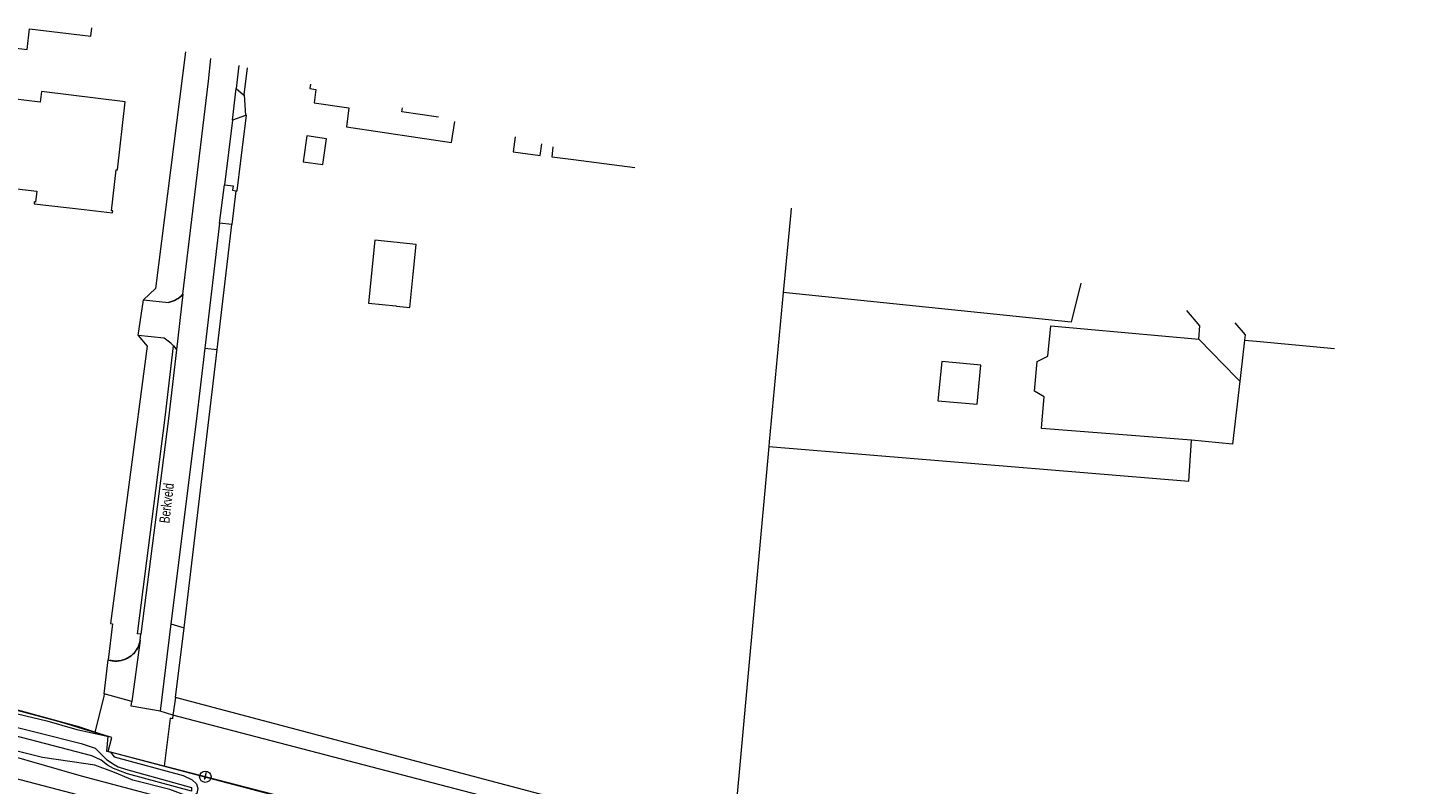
# Model space of a CAD drawing. Header units: metres. Extents: x 177050 to 178939, y 386242 to 386919.
# Tile 11 of 18: x 177500 to 177743, y 386727 to 386860. Entities that reach past the tile are written whole.
import ezdxf

# ---------------------------------------------------------------- set-up
doc = ezdxf.new("R2010")
doc.units = ezdxf.units.M
doc.header["$MEASUREMENT"] = 0
for name, color, linetype, lineweight in [('Level 1', 7, 'Continuous', 0), ('Level 3', 7, 'Continuous', 0), ('Level 4', 7, 'Continuous', 0), ('Level 40', 7, 'Continuous', 0), ('Level 9', 7, 'Continuous', 0)]:
    doc.layers.add(name, color=color, linetype=linetype, lineweight=lineweight)
doc.styles.add('Style-FANCY', font='FANCY.shx')

# ---------------------------------------------------------------- blocks, each defined once
blk = doc.blocks.new('045')
at = {"color": 7, "linetype": 'Continuous', "lineweight": 13, "extrusion": (0, 0, -1)}
blk.add_solid([(0.27, 0.01), (-0.01, 0.68), (-0.28, 0.01)], dxfattribs=at)
at = {"layer": 'Level 40', "color": 7, "linetype": 'Continuous', "lineweight": 13, "flags": 128}
blk.add_lwpolyline([(0, 0.11), (0, -0.81)], dxfattribs=at)
at = {"layer": 'Level 40', "color": 7, "linetype": 'Continuous', "lineweight": 0}
blk.add_circle((0, 0), 1, dxfattribs=at)

msp = doc.modelspace()

# ---------------------------------------------------------------- linework, layer by layer
at = {"layer": 'Level 1', "linetype": 'Continuous', "lineweight": 13, "flags": 128}
msp.add_lwpolyline([(178058.805, 386579.258), (177949.796, 386608.25), (177899.355, 386621.742), (177883.661, 386625.83), (177761.716, 386658.41), (177677.272, 386680.748), (177510.328, 386725.152), (177475.793, 386734.204), (177443.681, 386742.369), (177422.648, 386747.621), (177396.256, 386754.087), (177344.301, 386766.36), (177314.281, 386773.123), (177290.142, 386778.42), (177251.997, 386786.543), (177200.815, 386797.094), (177161.929, 386805.309), (177142.85, 386809.451), (177108.005, 386817.267), (177090.198, 386821.356), (177082.773, 386823.104)], dxfattribs=at)
at = {"layer": 'Level 3', "linetype": 'Continuous', "lineweight": 0, "flags": 128}
for points in [[(177476.565, 386851.347), (177477.453, 386858.661), (177492.799, 386856.797), (177494.931, 386856.538), (177500.194, 386855.899), (177500.636, 386859.541), (177511.359, 386858.248), (177511.539, 386859.741)], [(177549.766, 386849.866), (177549.646, 386849.092), (177550.734, 386848.929), (177550.388, 386846.61), (177555.675, 386845.833), (177556.502, 386845.711), (177556.045, 386842.411), (177568.525, 386840.547), (177574.449, 386839.662), (177575, 386843.347)], [(177491.415, 386832.353), (177501.897, 386831.155), (177501.677, 386829.228), (177501.458, 386829.253), (177501.422, 386828.935), (177510.175, 386827.935), (177515.143, 386827.367), (177515.179, 386827.685), (177514.96, 386827.71), (177515.779, 386834.874), (177515.997, 386834.849), (177517.36, 386846.775), (177502.715, 386848.551), (177502.491, 386846.709), (177493.864, 386847.756)], [(177572.181, 386844.076), (177565.777, 386845.032), (177565.877, 386845.704)], [(177548.481, 386836.281), (177551.95, 386835.786), (177552.594, 386840.309), (177549.139, 386840.801), (177548.481, 386836.281)], [(177585.569, 386840.617), (177585.208, 386838.027), (177589.963, 386837.365), (177590.247, 386839.409)], [(177567.759, 386816.642), (177568.281, 386821.821), (177561.038, 386822.552), (177559.927, 386811.533), (177564.704, 386811.052), (177564.824, 386811.04), (177567.169, 386810.803), (177567.759, 386816.642)]]:
    msp.add_lwpolyline(points, dxfattribs=at)
at = {"layer": 'Level 4', "linetype": 'Continuous', "lineweight": 0, "flags": 128}
for points in [[(177513.857, 386735.875), (177510.241, 386736.946), (177507.833, 386737.734), (177505.438, 386738.429), (177490.971, 386742.272), (177481.302, 386744.879), (177471.646, 386747.426), (177462.003, 386750.013), (177457.361, 386751.25)], [(177479.642, 386744.126), (177482.058, 386743.472), (177490.905, 386741.478), (177503.622, 386738.441), (177508.912, 386736.934), (177513.957, 386735.841)], [(177479.163, 386742.214), (177479.974, 386741.967), (177509.637, 386734.503), (177512.112, 386733.691), (177514.097, 386731.723), (177515.399, 386730.794), (177516.109, 386730.429), (177517.434, 386729.978), (177528.972, 386726.77), (177528.948, 386726.159), (177517.74, 386729.174), (177515.311, 386730.098), (177514.281, 386730.714), (177513.175, 386731.569), (177511.548, 386732.347), (177478.819, 386740.839)], [(177514.801, 386732.965), (177515.424, 386732.159), (177527.485, 386728.904), (177529.044, 386728.167), (177529.827, 386727.466), (177530.091, 386726.618), (177529.907, 386725.743), (177529.241, 386725.252), (177528.234, 386725.309), (177525.143, 386726.459), (177518.712, 386728.102), (177515.48, 386729.409), (177512.022, 386730.693), (177508.062, 386731.264), (177502.892, 386732.048), (177493.567, 386734.365), (177488.069, 386736.198), (177480.556, 386738.253), (177478.308, 386738.8)], [(177514.362, 386733.101), (177515.023, 386735.53), (177513.857, 386735.875)], [(177513.957, 386735.841), (177514.294, 386735.726), (177514.112, 386733.166), (177514.362, 386733.101)], [(177514.801, 386732.965), (177514.357, 386733.082), (177514.362, 386733.101)], [(177514.362, 386733.101), (177514.779, 386732.993)], [(177514.779, 386732.993), (177514.801, 386732.965)], [(177668.383, 386692.399), (177659.471, 386694.754), (177613.822, 386706.93), (177610.825, 386707.712), (177550.345, 386723.609), (177528.869, 386729.249), (177514.801, 386732.965)]]:
    msp.add_lwpolyline(points, dxfattribs=at)
at = {"layer": 'Level 9', "linetype": 'Continuous', "lineweight": 0, "flags": 128}
for points in [[(177527.885, 386855.518), (177522.667, 386814.131), (177520.549, 386812.14)], [(177527.459, 386813.122), (177531.928, 386850.361), (177532.317, 386854.373)], [(177537.261, 386853.096), (177536.792, 386849.101)], [(177538.175, 386848), (177538.725, 386852.718)], [(177536.139, 386843.546), (177536.792, 386849.101)], [(177536.792, 386849.101), (177538.047, 386848), (177538.175, 386848)], [(177538.175, 386848), (177538.391, 386844.37)], [(177536.139, 386843.546), (177534.716, 386832.247)], [(177538.391, 386844.37), (177536.139, 386843.546)], [(177536.713, 386831.217), (177536.944, 386831.187), (177537.562, 386836.432), (177538.596, 386844.445), (177538.391, 386844.37)], [(177606.495, 386835.212), (177595.781, 386836.606), (177592.062, 386837.09), (177592.248, 386838.892)], [(177533.873, 386825.557), (177534.716, 386832.247)], [(177534.716, 386832.247), (177536.231, 386832.096), (177536.121, 386831.295), (177536.713, 386831.217)], [(177536.713, 386831.217), (177536.035, 386825.284)], [(177633.838, 386828.148), (177633.769, 386827.412), (177632.459, 386813.398)], [(177533.873, 386825.557), (177531.268, 386803.675)], [(177533.453, 386803.429), (177536.035, 386825.284)], [(177536.035, 386825.284), (177533.873, 386825.557)], [(177527.459, 386813.122), (177526.32, 386803.351)], [(177527.194, 386812.85), (177527.459, 386813.122)], [(177632.459, 386813.398), (177630.016, 386787.269), (177629.941, 386786.443)], [(177684.548, 386815.049), (177682.86, 386808.19), (177632.459, 386813.398)], [(177519.637, 386805.877), (177520.549, 386812.14)], [(177520.549, 386812.14), (177524.923, 386811.672)], [(177524.923, 386811.672), (177525.276, 386811.758)], [(177525.276, 386811.758), (177525.621, 386811.871)], [(177525.621, 386811.871), (177525.957, 386812.011)], [(177525.957, 386812.011), (177526.28, 386812.177)], [(177526.28, 386812.177), (177526.603, 386812.376)], [(177526.603, 386812.376), (177526.908, 386812.601)], [(177526.908, 386812.601), (177527.194, 386812.85)], [(177705.176, 386805.216), (177705.34, 386807.56), (177703.063, 386810.266)], [(177519.637, 386805.877), (177521.199, 386804.044), (177514.766, 386755.514), (177515.119, 386755.463), (177514.378, 386749.141)], [(177525.799, 386804.069), (177525.32, 386804.571), (177524.194, 386805.393), (177519.637, 386805.877)], [(177703.876, 386787.542), (177703.117, 386787.601), (177677.621, 386789.587), (177677.698, 386790.436), (177678.126, 386795.163), (177676.442, 386796.125), (177676.914, 386801.335), (177678.769, 386802.267), (177679.251, 386807.596), (177705.176, 386805.216)], [(177711.493, 386808.088), (177713.252, 386806.011), (177713.147, 386805.094)], [(177520.115, 386753.627), (177519.485, 386753.666), (177524.337, 386791.534), (177525.799, 386804.069)], [(177526.32, 386803.351), (177524.929, 386791.39), (177520.115, 386753.627)], [(177531.268, 386803.675), (177529.743, 386790.86), (177525.351, 386755.407)], [(177525.799, 386804.069), (177526.073, 386803.72), (177526.32, 386803.351)], [(177527.699, 386754.754), (177530.952, 386782.266), (177533.278, 386801.94), (177533.453, 386803.429)], [(177531.268, 386803.675), (177533.453, 386803.429)], [(177712.323, 386797.874), (177711.732, 386798.481), (177705.176, 386805.216)], [(177713.147, 386805.094), (177712.44, 386798.897), (177712.323, 386797.874)], [(177713.147, 386805.094), (177715.25, 386804.894), (177728.873, 386803.599)], [(177660.182, 386801.351), (177659.52, 386794.45), (177666.37, 386793.86), (177667.033, 386800.702), (177660.182, 386801.351)], [(177712.323, 386797.874), (177711.065, 386786.863), (177703.876, 386787.542)], [(177629.941, 386786.443), (177623.6, 386716.68)], [(177629.941, 386786.443), (177703.438, 386780.416), (177703.876, 386787.542)], [(177525.351, 386755.407), (177523.465, 386740.179)], [(177525.351, 386755.407), (177527.699, 386754.754)], [(177519.971, 386752.551), (177518.539, 386741.855)], [(177519.9, 386752.201), (177519.971, 386752.551)], [(177519.971, 386752.551), (177520.115, 386753.627)], [(177526.15, 386742.54), (177527.699, 386754.754)], [(177512.068, 386736.48), (177509.242, 386737.41), (177493.364, 386741.731), (177457.361, 386751.25)], [(177518.379, 386749.842), (177518.65, 386750.074)], [(177518.65, 386750.074), (177518.902, 386750.328)], [(177518.902, 386750.328), (177519.131, 386750.602)], [(177519.131, 386750.602), (177519.337, 386750.894)], [(177519.337, 386750.894), (177519.518, 386751.202)], [(177519.518, 386751.202), (177519.673, 386751.524)], [(177519.673, 386751.524), (177519.801, 386751.858)], [(177519.801, 386751.858), (177519.9, 386752.201)], [(177513.683, 386743.208), (177514.378, 386749.141)], [(177514.378, 386749.141), (177514.724, 386749.038)], [(177514.724, 386749.038), (177515.107, 386748.965)], [(177515.107, 386748.965), (177515.496, 386748.927)], [(177515.496, 386748.927), (177515.886, 386748.925)], [(177515.886, 386748.925), (177516.275, 386748.958)], [(177516.275, 386748.958), (177516.659, 386749.026)], [(177516.659, 386749.026), (177517.036, 386749.128)], [(177517.036, 386749.128), (177517.402, 386749.264)], [(177517.402, 386749.264), (177517.754, 386749.433)], [(177517.754, 386749.433), (177518.089, 386749.633)], [(177518.089, 386749.633), (177518.379, 386749.842)], [(177513.683, 386743.208), (177513.623, 386742.699), (177512.068, 386736.48)], [(177518.539, 386741.855), (177513.683, 386743.208)], [(177523.465, 386740.179), (177518.415, 386741.056), (177518.539, 386741.855)], [(177526.15, 386742.54), (177525.71, 386739.48)], [(177623.6, 386716.68), (177526.15, 386742.54)], [(177478.104, 386737.983), (177479.032, 386737.914), (177479.819, 386737.773), (177483.952, 386736.268), (177491.638, 386734.051), (177494.421, 386733.368), (177496.701, 386732.59), (177509.634, 386728.811), (177529.177, 386723.661), (177542.643, 386720.288), (177547.402, 386719.457), (177548.998, 386718.891), (177559.382, 386716.193), (177607.9, 386703.855)], [(177525.71, 386739.48), (177523.465, 386740.179)], [(177525.71, 386739.48), (177525.616, 386738.827), (177525.246, 386738.929), (177524.151, 386730.56)], [(177623.355, 386713.977), (177525.71, 386739.48)], [(177513.857, 386735.875), (177512.593, 386736.307), (177512.068, 386736.48)], [(177513.957, 386735.841), (177513.857, 386735.875)], [(177524.151, 386730.56), (177514.779, 386732.993)], [(177632.577, 386702.229), (177573.534, 386717.605), (177557.387, 386721.877), (177546.23, 386724.829), (177524.151, 386730.56)]]:
    msp.add_lwpolyline(points, dxfattribs=at)
for points in [[(177527.459, 386813.122, -0.0204175), (177527.194, 386812.85)], [(177525.276, 386811.758, -0.019534), (177524.923, 386811.672)], [(177525.621, 386811.871, -0.0195179), (177525.276, 386811.758)], [(177525.957, 386812.011, -0.0195689), (177525.621, 386811.871)], [(177526.28, 386812.177, -0.0195243), (177525.957, 386812.011)], [(177526.603, 386812.376, -0.0203971), (177526.28, 386812.177)], [(177526.908, 386812.601, -0.0203769), (177526.603, 386812.376)], [(177527.194, 386812.85, -0.0203879), (177526.908, 386812.601)], [(177519.971, 386752.551, -0.0207425), (177519.9, 386752.201)], [(177518.65, 386750.074, -0.0207197), (177518.379, 386749.842)], [(177518.902, 386750.328, -0.0207807), (177518.65, 386750.074)], [(177519.131, 386750.602, -0.0207398), (177518.902, 386750.328)], [(177519.337, 386750.894, -0.0207556), (177519.131, 386750.602)], [(177519.518, 386751.202, -0.0207495), (177519.337, 386750.894)], [(177519.673, 386751.524, -0.0207561), (177519.518, 386751.202)], [(177519.801, 386751.858, -0.020774), (177519.673, 386751.524)], [(177519.9, 386752.201, -0.0207347), (177519.801, 386751.858)], [(177515.107, 386748.965, -0.022646), (177514.724, 386749.038)], [(177515.496, 386748.927, -0.0227006), (177515.107, 386748.965)], [(177515.886, 386748.925, -0.0226523), (177515.496, 386748.927)], [(177516.275, 386748.958, -0.0226766), (177515.886, 386748.925)], [(177516.659, 386749.026, -0.0226527), (177516.275, 386748.958)], [(177517.036, 386749.128, -0.0226853), (177516.659, 386749.026)], [(177517.402, 386749.264, -0.0226773), (177517.036, 386749.128)], [(177517.754, 386749.433, -0.0226783), (177517.402, 386749.264)], [(177518.089, 386749.633, -0.0226616), (177517.754, 386749.433)], [(177518.379, 386749.842, -0.0207613), (177518.089, 386749.633)]]:
    msp.add_lwpolyline(points, format="xyb", dxfattribs=at)

# ---------------------------------------------------------------- block references
at = {"layer": 'Level 4', "linetype": 'Continuous', "lineweight": 0, "rotation": 165.516}
msp.add_blockref('045', (177531.374, 386728.685), dxfattribs=at)

# ---------------------------------------------------------------- texts
at = {"layer": 'Level 4', "linetype": 'Continuous', "lineweight": 0, "style": 'Style-FANCY', "width": 0.75}
msp.add_text('Berkveld', height=1.8, rotation=83.3, dxfattribs=at).set_placement((177525.087, 386772.958))

doc.saveas('drawing.dxf')
